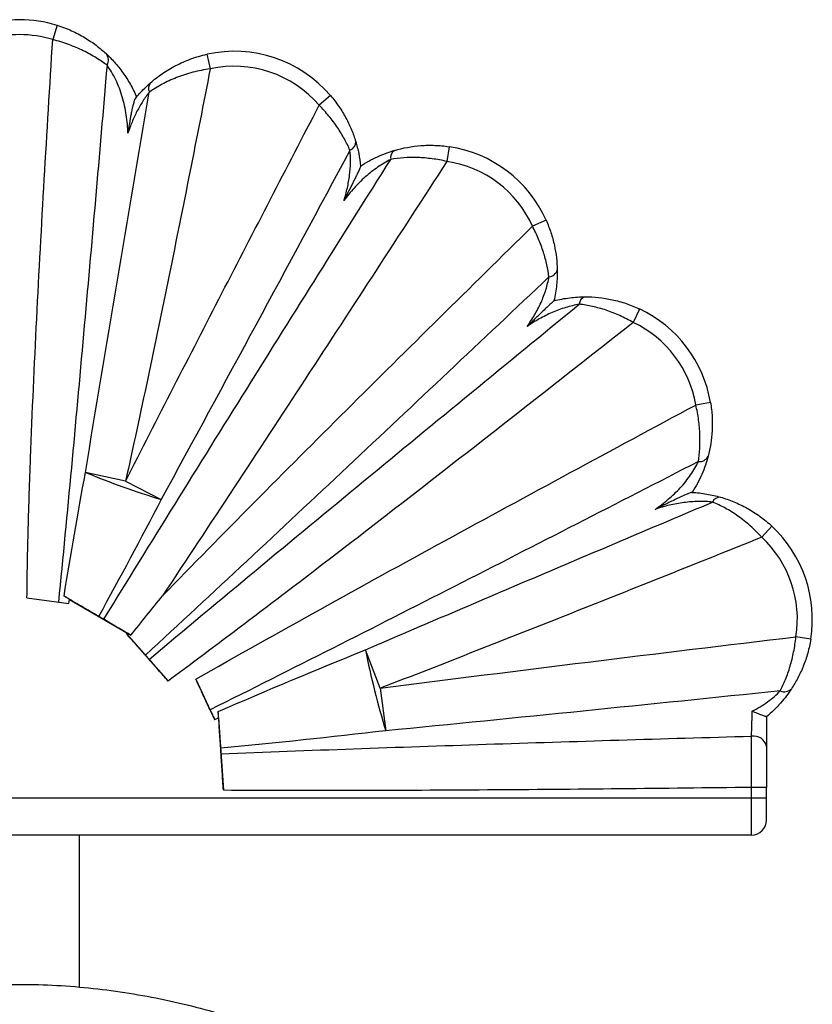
# Model space of a CAD drawing. Header units: millimetres. Extents: x -131 to 81, y -73 to 156.
# Tile 3 of 3: x -25 to 81, y 24 to 156. Entities that reach past the tile are written whole.
import ezdxf

# ---------------------------------------------------------------- set-up
doc = ezdxf.new("R2010")
doc.units = ezdxf.units.MM

msp = doc.modelspace()

# ---------------------------------------------------------------- linework, layer by layer
at = {"color": 7, "linetype": 'Continuous', "lineweight": 25}
for p, q in [((-19.67, 155.31), (-20.26, 153.4)), ((0.39, 151.43), (0.82, 149.48)), ((16.92, 145.9), (15.41, 144.6)), ((32.81, 139.06), (32.51, 137.08)), ((45.79, 129.22), (43.97, 128.4)), ((58.32, 117.32), (57.46, 115.52)), ((67.81, 104.81), (65.84, 104.47)), ((-10.52, 94.26), (-15.88, 95.45)), ((-10.52, 94.26), (-5.74, 91.82)), ((76.03, 88.23), (74.67, 86.76)), ((-23.71, 78.63), (-18.1, 77.91)), ((-18.1, 77.91), (-18.01, 78.43)), ((-18.01, 78.43), (-10.33, 73.96)), ((-10.41, 73.87), (-10.33, 73.96)), ((-10.41, 73.87), (-4.82, 67.51)), ((81.22, 73.12), (79.25, 73.43)), ((23.6, 66.54), (21.61, 71.69)), ((-1.11, 67.75), (1.41, 62.35)), ((23.6, 66.54), (24.34, 60.85)), ((1.94, 62.57), (2.59, 52.88)), ((75.31, 62.73), (75.31, 58.76)), ((75.31, 53.27), (73.31, 53.27)), ((73.31, 46.89), (73.31, 53.27)), ((75.31, 48.89), (75.31, 53.27)), ((-124.69, 51.89), (75.31, 51.89)), ((73.31, 46.89), (-119.69, 46.89)), ((-16.69, 26.52), (-16.69, 46.89))]:
    msp.add_line(p, q, dxfattribs=at)
at = {"color": 7, "linetype": 'Continuous', "lineweight": 25, "flags": 128}
for points in [[(1.94, 62.57), (1.95, 62.56), (1.95, 62.59), (1.95, 62.65), (1.94, 62.75), (1.93, 62.88), (1.92, 63.05), (1.91, 63.23), (1.9, 63.43)], [(1.41, 62.35), (1.52, 62.4), (1.94, 62.57)]]:
    msp.add_lwpolyline(points, dxfattribs=at)
at = {"color": 7, "linetype": 'Continuous', "lineweight": 25}
for centre, radius, start, end in [((-24.68, 139.06), 17, 72.8519, 107.1596), ((-24.68, 139.06), 15, 72.8519, 107.1596), ((4.03, 134.83), 17, 40.6606, 102.3524), ((-14.18, 150.66), 1.37, 329.8567, 39.7151), ((4.03, 134.83), 15, 40.6606, 102.3524), ((-6.33, 146.89), 1.11, 140.4738, 207.1613), ((19.09, 139.7), 1.21, 291.1965, 2.0097), ((26.12, 137.58), 1.15, 121.826, 191.7618), ((30.29, 122.25), 17, 24.2092, 81.4565), ((30.29, 122.25), 15, 24.2092, 81.4565), ((46.07, 122.87), 1.25, 274.9285, 346.3573), ((51.34, 117.89), 1.12, 107.0102, 176.3128), ((51.05, 101.96), 17, 9.6658, 64.6855), ((51.05, 101.96), 15, 9.6658, 64.6855), ((66.35, 98.16), 1.26, 262.8234, 333.7032), ((26.96, 199.2), 112.25, 247.5637, 253.0629), ((69.09, 91.03), 1.1, 87.2369, 156.1019), ((64.44, 75.8), 17, 350.9325, 46.995), ((64.44, 75.8), 15, 350.9325, 46.995), ((-26.12, 65.92), 14.91, 57.0145, 60.3728), ((130.16, 93.28), 110.68, 191.251, 197.0375), ((77.7, 67.38), 1.31, 244.8256, 316.2753), ((73.57, 58.37), 1.78, 12.6057, 98.8972), ((73.31, 48.89), 2, 270, 0)]:
    msp.add_arc(centre, radius, start, end, dxfattribs=at)
for points, knots in [([(-19.67, 155.31), (-19.34, 155.21), (-19.02, 155.09), (-18.37, 154.85), (-18.06, 154.72), (-17.14, 154.31), (-16.55, 154.01), (-15.72, 153.51), (-15.45, 153.34), (-14.93, 152.99), (-14.68, 152.81), (-13.97, 152.27), (-13.53, 151.9), (-13.13, 151.53)], [0, 0, 0, 0, 0.125, 0.125, 0.25, 0.25, 0.5, 0.5, 0.625, 0.625, 0.75, 0.75, 1, 1, 1, 1]), ([(-23.71, 78.63), (-23.68, 81.75), (-23.62, 84.87), (-23.46, 91.1), (-23.35, 94.22), (-23, 103.57), (-22.72, 109.8), (-22.09, 122.26), (-21.75, 128.49), (-21.03, 140.94), (-20.65, 147.17), (-20.26, 153.4)], [0, 0, 0, 0, 0.125, 0.125, 0.25, 0.25, 0.5, 0.5, 0.75, 0.75, 1, 1, 1, 1]), ([(-12.99, 149.97), (-13.43, 150.3), (-13.92, 150.63), (-14.71, 151.11), (-14.99, 151.27), (-15.56, 151.59), (-15.86, 151.75), (-16.79, 152.2), (-17.44, 152.48), (-18.47, 152.86), (-18.82, 152.98), (-19.54, 153.2), (-19.9, 153.3), (-20.26, 153.4)], [0, 0, 0, 0, 0.25, 0.25, 0.375, 0.375, 0.5, 0.5, 0.75, 0.75, 0.875, 0.875, 1, 1, 1, 1]), ([(-13.13, 151.53), (-12.76, 151.19), (-12.37, 150.8), (-11.8, 150.15), (-11.6, 149.92), (-11.23, 149.45), (-11.04, 149.21), (-10.51, 148.47), (-10.17, 147.94), (-9.56, 146.85), (-9.28, 146.28), (-9.04, 145.7)], [0, 0, 0, 0, 0.25, 0.25, 0.375, 0.375, 0.5, 0.5, 0.75, 0.75, 1, 1, 1, 1]), ([(-7.19, 147.6), (-6.7, 148.03), (-6.17, 148.45), (-5.04, 149.22), (-4.44, 149.59), (-3.47, 150.08), (-3.14, 150.24), (-2.47, 150.54), (-2.12, 150.68), (-1.08, 151.06), (-0.36, 151.27), (0.39, 151.43)], [0, 0, 0, 0, 0.25, 0.25, 0.5, 0.5, 0.625, 0.625, 0.75, 0.75, 1, 1, 1, 1]), ([(-12.99, 149.97), (-14.02, 137.98), (-15.06, 125.99), (-16.67, 108.02), (-17.21, 102.03), (-18.33, 90.06), (-18.9, 84.07), (-19.5, 78.09)], [0, 0, 0, 0, 0.5, 0.5, 0.75, 0.75, 1, 1, 1, 1]), ([(-10.2, 140.86), (-10.22, 141.68), (-10.29, 142.5), (-10.53, 144.13), (-10.71, 144.93), (-11.06, 146.12), (-11.19, 146.51), (-11.48, 147.28), (-11.65, 147.66), (-12, 148.38), (-12.19, 148.74), (-12.59, 149.39), (-12.79, 149.7), (-12.99, 149.97)], [0, 0, 0, 0, 0.25, 0.25, 0.5, 0.5, 0.625, 0.625, 0.75, 0.75, 0.875, 0.875, 1, 1, 1, 1]), ([(0.82, 149.48), (-0.98, 140.26), (-2.8, 131.04), (-5.62, 117.23), (-6.57, 112.63), (-8.51, 103.43), (-9.5, 98.84), (-10.52, 94.26)], [0, 0, 0, 0, 0.5, 0.5, 0.75, 0.75, 1, 1, 1, 1]), ([(0.82, 149.48), (0.02, 149.37), (-0.75, 149.21), (-1.88, 148.92), (-2.25, 148.81), (-2.98, 148.58), (-3.33, 148.45), (-4.37, 148.04), (-5.02, 147.74), (-6.23, 147.1), (-6.8, 146.74), (-7.33, 146.38)], [0, 0, 0, 0, 0.25, 0.25, 0.375, 0.375, 0.5, 0.5, 0.75, 0.75, 1, 1, 1, 1]), ([(-15.88, 95.45), (-14.49, 103.94), (-13.08, 112.43), (-10.22, 129.41), (-8.78, 137.89), (-7.33, 146.38)], [0, 0, 0, 0, 0.5, 0.5, 1, 1, 1, 1]), ([(-7.33, 146.38), (-7.62, 146), (-7.92, 145.59), (-8.33, 144.94), (-8.47, 144.72), (-8.73, 144.26), (-8.86, 144.03), (-9.22, 143.33), (-9.44, 142.85), (-9.85, 141.86), (-10.03, 141.36), (-10.2, 140.86)], [0, 0, 0, 0, 0.25, 0.25, 0.375, 0.375, 0.5, 0.5, 0.75, 0.75, 1, 1, 1, 1]), ([(-9.15, 145.56), (-8.84, 145.95), (-8.51, 146.31), (-7.86, 146.99), (-7.52, 147.3), (-7.19, 147.6)], [0, 0, 0, 0, 0.5, 0.5, 1, 1, 1, 1]), ([(-9.15, 145.56), (-9.18, 145.52), (-9.22, 145.47), (-9.28, 145.34), (-9.31, 145.27), (-9.4, 145.03), (-9.45, 144.85), (-9.56, 144.46), (-9.61, 144.26), (-9.7, 143.85), (-9.74, 143.64), (-9.86, 143.01), (-9.93, 142.58), (-10.07, 141.72), (-10.14, 141.29), (-10.2, 140.86)], [0, 0, 0, 0, 0.0625, 0.0625, 0.125, 0.125, 0.25, 0.25, 0.375, 0.375, 0.5, 0.5, 0.75, 0.75, 1, 1, 1, 1]), ([(16.92, 145.9), (17.33, 145.43), (17.7, 144.94), (18.22, 144.19), (18.39, 143.94), (18.7, 143.42), (18.85, 143.16), (19.27, 142.37), (19.52, 141.85), (19.96, 140.8), (20.14, 140.27), (20.3, 139.74)], [0, 0, 0, 0, 0.25, 0.25, 0.375, 0.375, 0.5, 0.5, 0.75, 0.75, 1, 1, 1, 1]), ([(-10.52, 94.26), (-6.24, 102.67), (-1.93, 111.06), (6.72, 127.84), (11.06, 136.22), (15.41, 144.6)], [0, 0, 0, 0, 0.5, 0.5, 1, 1, 1, 1]), ([(19.53, 138.57), (19.31, 139.08), (19.07, 139.59), (18.51, 140.61), (18.2, 141.12), (17.68, 141.89), (17.5, 142.15), (17.12, 142.66), (16.92, 142.91), (16.31, 143.65), (15.87, 144.13), (15.41, 144.6)], [0, 0, 0, 0, 0.25, 0.25, 0.5, 0.5, 0.625, 0.625, 0.75, 0.75, 1, 1, 1, 1]), ([(18.73, 131.86), (18.9, 132.41), (19.06, 132.97), (19.31, 134.09), (19.41, 134.66), (19.55, 135.8), (19.59, 136.37), (19.61, 137.5), (19.58, 138.05), (19.53, 138.57)], [0, 0, 0, 0, 0.25, 0.25, 0.5, 0.5, 0.75, 0.75, 1, 1, 1, 1]), ([(20.3, 139.74), (20.46, 139.24), (20.59, 138.7), (20.81, 137.6), (20.89, 137.04), (20.95, 136.45)], [0, 0, 0, 0, 0.5, 0.5, 1, 1, 1, 1]), ([(20.95, 136.46), (21.31, 136.7), (21.68, 136.92), (22.44, 137.34), (22.83, 137.53), (23.98, 138.06), (24.75, 138.34), (25.51, 138.57)], [0, 0, 0, 0, 0.25, 0.25, 0.5, 0.5, 1, 1, 1, 1]), ([(25.51, 138.57), (26.62, 138.89), (27.79, 139.11), (29.33, 139.23), (29.64, 139.24), (30.27, 139.25), (30.59, 139.25), (31.54, 139.22), (32.17, 139.16), (32.81, 139.06)], [0, 0, 0, 0, 0.5, 0.5, 0.625, 0.625, 0.75, 0.75, 1, 1, 1, 1]), ([(-13.42, 75.78), (-7.08, 86.08), (-0.7, 96.35), (12.12, 116.87), (18.55, 127.11), (24.99, 137.35)], [0, 0, 0, 0, 0.5, 0.5, 1, 1, 1, 1]), ([(24.99, 137.35), (24.4, 137.05), (23.81, 136.7), (22.95, 136.11), (22.66, 135.9), (22.11, 135.46), (21.84, 135.24), (21.05, 134.53), (20.55, 134.04), (19.6, 132.98), (19.15, 132.43), (18.73, 131.86)], [0, 0, 0, 0, 0.25, 0.25, 0.375, 0.375, 0.5, 0.5, 0.75, 0.75, 1, 1, 1, 1]), ([(32.51, 137.08), (31.86, 137.24), (31.2, 137.35), (30.22, 137.48), (29.9, 137.52), (29.24, 137.57), (28.92, 137.59), (27.96, 137.62), (27.34, 137.61), (26.14, 137.52), (25.55, 137.45), (24.99, 137.35)], [0, 0, 0, 0, 0.25, 0.25, 0.375, 0.375, 0.5, 0.5, 0.75, 0.75, 1, 1, 1, 1]), ([(32.51, 137.08), (26.2, 127.36), (19.88, 117.64), (7.2, 98.24), (0.83, 88.55), (-5.58, 78.9)], [0, 0, 0, 0, 0.5, 0.5, 1, 1, 1, 1]), ([(20.95, 136.45), (20.95, 136.43), (20.92, 136.32), (20.79, 136.03), (20.71, 135.85), (20.53, 135.46), (20.43, 135.26), (20.23, 134.84), (20.13, 134.63), (19.81, 134), (19.6, 133.57), (19.17, 132.72), (18.95, 132.29), (18.73, 131.86)], [0, 0, 0, 0, 0.125, 0.125, 0.25, 0.25, 0.375, 0.375, 0.5, 0.5, 0.75, 0.75, 1, 1, 1, 1]), ([(45.79, 129.22), (46.04, 128.67), (46.25, 128.12), (46.53, 127.27), (46.61, 126.99), (46.77, 126.42), (46.84, 126.14), (47.02, 125.29), (47.11, 124.74), (47.24, 123.65), (47.27, 123.11), (47.28, 122.57)], [0, 0, 0, 0, 0.25, 0.25, 0.375, 0.375, 0.5, 0.5, 0.75, 0.75, 1, 1, 1, 1]), ([(-5.58, 78.9), (-1.52, 83.09), (2.58, 87.25), (10.8, 95.54), (14.92, 99.67), (27.33, 112.02), (35.64, 120.22), (43.97, 128.4)], [0, 0, 0, 0, 0.25, 0.25, 0.5, 0.5, 1, 1, 1, 1]), ([(46.18, 121.63), (46.11, 122.16), (46.01, 122.7), (45.77, 123.8), (45.62, 124.37), (45.34, 125.23), (45.24, 125.52), (45.02, 126.11), (44.91, 126.4), (44.54, 127.26), (44.27, 127.83), (43.97, 128.4)], [0, 0, 0, 0, 0.25, 0.25, 0.5, 0.5, 0.625, 0.625, 0.75, 0.75, 1, 1, 1, 1]), ([(46.18, 121.63), (37.21, 113.14), (28.23, 104.67), (14.73, 92), (10.23, 87.78), (1.2, 79.37), (-3.32, 75.17), (-7.86, 70.98)], [0, 0, 0, 0, 0.5, 0.5, 0.75, 0.75, 1, 1, 1, 1]), ([(43.24, 114.98), (43.6, 115.48), (43.94, 116), (44.57, 117.07), (44.86, 117.62), (45.24, 118.47), (45.35, 118.75), (45.57, 119.33), (45.67, 119.62), (45.95, 120.49), (46.08, 121.07), (46.18, 121.63)], [0, 0, 0, 0, 0.25, 0.25, 0.5, 0.5, 0.625, 0.625, 0.75, 0.75, 1, 1, 1, 1]), ([(47.28, 122.57), (47.29, 121.93), (47.27, 121.25), (47.17, 120.2), (47.12, 119.85), (47, 119.14), (46.93, 118.78), (46.85, 118.43)], [0, 0, 0, 0, 0.5, 0.5, 0.75, 0.75, 1, 1, 1, 1]), ([(46.85, 118.43), (47.55, 118.61), (48.26, 118.74), (49.66, 118.91), (50.35, 118.95), (51.02, 118.96)], [0, 0, 0, 0, 0.5, 0.5, 1, 1, 1, 1]), ([(51.02, 118.96), (52.21, 118.96), (53.42, 118.84), (54.96, 118.5), (55.28, 118.43), (55.9, 118.25), (56.2, 118.16), (57.12, 117.85), (57.72, 117.6), (58.32, 117.32)], [0, 0, 0, 0, 0.5, 0.5, 0.625, 0.625, 0.75, 0.75, 1, 1, 1, 1]), ([(-7.36, 70.41), (-2.59, 74.41), (2.19, 78.4), (11.77, 86.35), (16.56, 90.31), (30.97, 102.19), (40.59, 110.08), (50.23, 117.96)], [0, 0, 0, 0, 0.25, 0.25, 0.5, 0.5, 1, 1, 1, 1]), ([(46.85, 118.43), (46.83, 118.42), (46.75, 118.36), (46.53, 118.15), (46.39, 118.02), (46.09, 117.73), (45.93, 117.58), (45.6, 117.26), (45.44, 117.1), (44.93, 116.62), (44.6, 116.29), (43.92, 115.64), (43.58, 115.31), (43.24, 114.98)], [0, 0, 0, 0, 0.125, 0.125, 0.25, 0.25, 0.375, 0.375, 0.5, 0.5, 0.75, 0.75, 1, 1, 1, 1]), ([(50.23, 117.96), (49.63, 117.85), (49.03, 117.71), (47.81, 117.33), (47.2, 117.11), (46.02, 116.6), (45.45, 116.31), (44.32, 115.68), (43.77, 115.34), (43.24, 114.98)], [0, 0, 0, 0, 0.25, 0.25, 0.5, 0.5, 0.75, 0.75, 1, 1, 1, 1]), ([(57.46, 115.52), (56.87, 115.86), (56.27, 116.16), (55.37, 116.58), (55.06, 116.71), (54.45, 116.95), (54.14, 117.06), (53.22, 117.37), (52.61, 117.53), (51.41, 117.8), (50.82, 117.9), (50.23, 117.96)], [0, 0, 0, 0, 0.25, 0.25, 0.375, 0.375, 0.5, 0.5, 0.75, 0.75, 1, 1, 1, 1]), ([(57.46, 115.52), (47.17, 107.41), (36.85, 99.33), (21.31, 87.29), (16.12, 83.29), (8.3, 77.33), (5.69, 75.35), (0.45, 71.41), (-2.18, 69.45), (-4.82, 67.51)], [0, 0, 0, 0, 0.5, 0.5, 0.75, 0.75, 0.875, 0.875, 1, 1, 1, 1]), ([(-1.11, 67.75), (4.41, 70.91), (9.97, 74.01), (21.09, 80.19), (26.67, 83.25), (43.43, 92.4), (54.63, 98.45), (65.84, 104.47)], [0, 0, 0, 0, 0.25, 0.25, 0.5, 0.5, 1, 1, 1, 1]), ([(66.2, 96.91), (66.28, 97.46), (66.34, 98.03), (66.4, 99.22), (66.41, 99.84), (66.37, 100.81), (66.35, 101.14), (66.29, 101.8), (66.26, 102.13), (66.12, 103.13), (66, 103.8), (65.84, 104.47)], [0, 0, 0, 0, 0.25, 0.25, 0.5, 0.5, 0.625, 0.625, 0.75, 0.75, 1, 1, 1, 1]), ([(67.81, 104.81), (67.92, 104.17), (67.99, 103.54), (68.04, 102.6), (68.05, 102.28), (68.05, 101.66), (68.04, 101.35), (67.99, 100.43), (67.93, 99.84), (67.74, 98.69), (67.62, 98.13), (67.48, 97.6)], [0, 0, 0, 0, 0.25, 0.25, 0.375, 0.375, 0.5, 0.5, 0.75, 0.75, 1, 1, 1, 1]), ([(67.48, 97.6), (67.28, 96.83), (67, 96.01), (66.28, 94.36), (65.86, 93.55), (65.35, 92.77)], [0, 0, 0, 0, 0.5, 0.5, 1, 1, 1, 1]), ([(66.2, 96.91), (55.32, 91.32), (44.44, 85.74), (22.66, 74.64), (11.75, 69.11), (0.81, 63.66)], [0, 0, 0, 0, 0.5, 0.5, 1, 1, 1, 1]), ([(60.39, 90.5), (61.01, 90.92), (61.6, 91.36), (62.44, 92.08), (62.72, 92.33), (63.25, 92.84), (63.51, 93.11), (64.26, 93.92), (64.73, 94.5), (65.35, 95.4), (65.54, 95.71), (65.89, 96.31), (66.05, 96.61), (66.2, 96.91)], [0, 0, 0, 0, 0.25, 0.25, 0.375, 0.375, 0.5, 0.5, 0.75, 0.75, 0.875, 0.875, 1, 1, 1, 1]), ([(65.32, 92.77), (65.3, 92.77), (65.26, 92.76), (65.13, 92.73), (65.06, 92.7), (64.89, 92.63), (64.79, 92.59), (64.6, 92.51), (64.5, 92.47), (64.18, 92.33), (63.97, 92.23), (63.53, 92.03), (63.31, 91.92), (62.64, 91.6), (62.19, 91.39), (61.52, 91.06), (61.29, 90.95), (60.84, 90.72), (60.62, 90.61), (60.39, 90.5)], [0, 0, 0, 0, 0.0625, 0.0625, 0.125, 0.125, 0.1875, 0.1875, 0.25, 0.25, 0.375, 0.375, 0.5, 0.5, 0.75, 0.75, 0.875, 0.875, 1, 1, 1, 1]), ([(65.32, 92.77), (66, 92.74), (66.66, 92.66), (67.94, 92.44), (68.56, 92.3), (69.15, 92.13)], [0, 0, 0, 0, 0.5, 0.5, 1, 1, 1, 1]), ([(21.61, 71.69), (29.34, 75.01), (37.08, 78.32), (52.58, 84.91), (60.33, 88.2), (68.09, 91.47)], [0, 0, 0, 0, 0.5, 0.5, 1, 1, 1, 1]), ([(68.09, 91.47), (67.48, 91.54), (66.84, 91.56), (65.87, 91.55), (65.54, 91.53), (64.89, 91.48), (64.56, 91.45), (63.59, 91.32), (62.94, 91.2), (61.66, 90.9), (61.02, 90.71), (60.39, 90.5)], [0, 0, 0, 0, 0.25, 0.25, 0.375, 0.375, 0.5, 0.5, 0.75, 0.75, 1, 1, 1, 1]), ([(74.67, 86.76), (74.17, 87.31), (73.66, 87.81), (72.86, 88.52), (72.59, 88.74), (72.04, 89.18), (71.76, 89.39), (70.92, 89.99), (70.36, 90.34), (69.22, 90.97), (68.65, 91.24), (68.09, 91.47)], [0, 0, 0, 0, 0.25, 0.25, 0.375, 0.375, 0.5, 0.5, 0.75, 0.75, 1, 1, 1, 1]), ([(69.15, 92.13), (69.75, 91.96), (70.35, 91.75), (71.53, 91.26), (72.12, 90.98), (73, 90.49), (73.29, 90.31), (73.87, 89.95), (74.15, 89.75), (74.98, 89.15), (75.52, 88.71), (76.03, 88.23)], [0, 0, 0, 0, 0.25, 0.25, 0.5, 0.5, 0.625, 0.625, 0.75, 0.75, 1, 1, 1, 1]), ([(74.67, 86.76), (66.17, 83.35), (57.67, 79.95), (40.65, 73.2), (32.13, 69.85), (23.6, 66.54)], [0, 0, 0, 0, 0.5, 0.5, 1, 1, 1, 1]), ([(-14.11, 76.18), (-14.86, 76.61), (-15.63, 77.06), (-16.81, 77.74), (-17.21, 77.97), (-17.99, 78.43), (-18.37, 78.66), (-18.75, 78.88)], [0, 0, 0, 0, 0.5, 0.5, 0.75, 0.75, 1, 1, 1, 1]), ([(-13.42, 75.78), (-13.52, 75.84), (-13.64, 75.91), (-13.87, 76.04), (-13.99, 76.11), (-14.11, 76.18)], [0, 0, 0, 0, 0.5, 0.5, 1, 1, 1, 1]), ([(-9.8, 73.65), (-10.43, 74.02), (-11.05, 74.38), (-11.97, 74.92), (-12.27, 75.09), (-12.86, 75.44), (-13.14, 75.61), (-13.42, 75.78)], [0, 0, 0, 0, 0.5, 0.5, 0.75, 0.75, 1, 1, 1, 1]), ([(-7.86, 70.98), (-8.27, 71.44), (-8.69, 71.91), (-9.32, 72.64), (-9.54, 72.88), (-9.97, 73.37), (-10.19, 73.62), (-10.41, 73.87)], [0, 0, 0, 0, 0.5, 0.5, 0.75, 0.75, 1, 1, 1, 1]), ([(23.6, 66.54), (32.87, 67.75), (42.14, 68.91), (60.69, 71.2), (69.97, 72.32), (79.25, 73.43)], [0, 0, 0, 0, 0.5, 0.5, 1, 1, 1, 1]), ([(77.15, 66.19), (77.39, 66.67), (77.63, 67.19), (77.96, 68.01), (78.07, 68.29), (78.27, 68.88), (78.37, 69.18), (78.65, 70.1), (78.81, 70.74), (79.07, 72.06), (79.18, 72.74), (79.25, 73.43)], [0, 0, 0, 0, 0.25, 0.25, 0.375, 0.375, 0.5, 0.5, 0.75, 0.75, 1, 1, 1, 1]), ([(81.22, 73.12), (81.12, 72.48), (80.99, 71.86), (80.65, 70.65), (80.46, 70.07), (80.12, 69.23), (80, 68.95), (79.75, 68.42), (79.63, 68.16), (79.23, 67.4), (78.95, 66.92), (78.65, 66.47)], [0, 0, 0, 0, 0.25, 0.25, 0.5, 0.5, 0.625, 0.625, 0.75, 0.75, 1, 1, 1, 1]), ([(-7.36, 70.41), (-7.43, 70.5), (-7.52, 70.6), (-7.69, 70.8), (-7.78, 70.89), (-7.86, 70.98)], [0, 0, 0, 0, 0.5, 0.5, 1, 1, 1, 1]), ([(-4.82, 67.51), (-5.25, 68.01), (-5.69, 68.5), (-6.32, 69.23), (-6.53, 69.47), (-6.95, 69.94), (-7.15, 70.18), (-7.36, 70.41)], [0, 0, 0, 0, 0.5, 0.5, 0.75, 0.75, 1, 1, 1, 1]), ([(0.81, 63.66), (0.51, 64.29), (0.2, 64.95), (-0.44, 66.32), (-0.78, 67.03), (-1.11, 67.75)], [0, 0, 0, 0, 0.5, 0.5, 1, 1, 1, 1]), ([(77.15, 66.19), (68.35, 65.28), (59.55, 64.38), (41.94, 62.59), (33.14, 61.71), (24.34, 60.85)], [0, 0, 0, 0, 0.5, 0.5, 1, 1, 1, 1]), ([(73.4, 63.47), (74.12, 63.83), (74.8, 64.25), (75.76, 64.95), (76.07, 65.19), (76.64, 65.69), (76.91, 65.94), (77.15, 66.19)], [0, 0, 0, 0, 0.5, 0.5, 0.75, 0.75, 1, 1, 1, 1]), ([(78.65, 66.47), (78.24, 65.85), (77.76, 65.2), (76.62, 63.91), (75.99, 63.3), (75.31, 62.73)], [0, 0, 0, 0, 0.5, 0.5, 1, 1, 1, 1]), ([(0.81, 63.66), (0.82, 63.65), (0.87, 63.53), (0.99, 63.29), (1.15, 62.93), (1.3, 62.62), (1.39, 62.41), (1.42, 62.33), (1.42, 62.34), (1.42, 62.34)], [0, 0, 0, 0, 0.016988, 0.209711, 0.402433, 0.595156, 0.787879, 0.980602, 1, 1, 1, 1]), ([(2.23, 58.53), (2.17, 59.33), (2.12, 60.14), (2.03, 61.38), (2.01, 61.8), (1.95, 62.62), (1.93, 63.03), (1.9, 63.43)], [0, 0, 0, 0, 0.5, 0.5, 0.75, 0.75, 1, 1, 1, 1]), ([(73.3, 60.13), (73.3, 60.35), (73.31, 60.59), (73.33, 61.11), (73.33, 61.39), (73.35, 61.96), (73.36, 62.26), (73.38, 62.86), (73.39, 63.16), (73.4, 63.47)], [0, 0, 0, 0, 0.25, 0.25, 0.5, 0.5, 0.75, 0.75, 1, 1, 1, 1]), ([(75.31, 62.73), (75.31, 62.72), (75.29, 62.72), (75.23, 62.74), (75.18, 62.75), (75.02, 62.8), (74.87, 62.86), (74.51, 62.99), (74.3, 63.08), (73.87, 63.26), (73.63, 63.36), (73.4, 63.47)], [0, 0, 0, 0, 0.125, 0.125, 0.25, 0.25, 0.5, 0.5, 0.75, 0.75, 1, 1, 1, 1]), ([(2.27, 57.77), (14.11, 58.24), (25.94, 58.66), (49.62, 59.43), (61.46, 59.79), (73.3, 60.13)], [0, 0, 0, 0, 0.5, 0.5, 1, 1, 1, 1]), ([(73.31, 53.27), (73.31, 53.9), (73.31, 55.16), (73.31, 56.36), (73.3, 57.55), (73.3, 58.11), (73.3, 58.9), (73.3, 59.16), (73.3, 59.66), (73.3, 59.9), (73.3, 60.13)], [0, 0, 0, 0, 0.25, 0.5, 0.5, 0.75, 0.75, 0.875, 0.875, 1, 1, 1, 1]), ([(2.27, 57.77), (2.27, 57.88), (2.26, 58.01), (2.24, 58.27), (2.23, 58.4), (2.23, 58.53)], [0, 0, 0, 0, 0.5, 0.5, 1, 1, 1, 1]), ([(75.31, 58.76), (75.31, 58.39), (75.31, 57.99), (75.31, 57.14), (75.31, 56.69), (75.31, 55.74), (75.31, 54.78), (75.31, 53.78), (75.31, 53.27)], [0, 0, 0, 0, 0.25, 0.25, 0.5, 0.5, 0.75, 1, 1, 1, 1]), ([(2.59, 52.88), (2.53, 53.74), (2.48, 54.58), (2.4, 55.81), (2.37, 56.22), (2.32, 57.01), (2.3, 57.4), (2.27, 57.77)], [0, 0, 0, 0, 0.5, 0.5, 0.75, 0.75, 1, 1, 1, 1]), ([(73.31, 53.27), (61.53, 53.12), (49.74, 53), (32.06, 52.88), (26.16, 52.86), (14.37, 52.84), (8.48, 52.84), (2.59, 52.88)], [0, 0, 0, 0, 0.5, 0.5, 0.75, 0.75, 1, 1, 1, 1]), ([(-124.69, -73.11), (-124.69, -66.52), (-124.05, -60.03), (-122.13, -50.45), (-121.33, -47.27), (-119.87, -42.56), (-119.34, -41), (-118.22, -37.93), (-117.62, -36.41), (-115.71, -31.92), (-114.3, -29), (-111.18, -23.3), (-109.48, -20.53), (-107.17, -17.15), (-106.7, -16.48), (-105.74, -15.15), (-105.25, -14.49), (-103.76, -12.52), (-102.74, -11.24), (-99.59, -7.48), (-97.38, -5.09), (-92.75, -0.53), (-90.34, 1.65), (-86.55, 4.74), (-85.26, 5.75), (-82.63, 7.7), (-81.28, 8.65), (-77.2, 11.4), (-74.41, 13.09), (-68.7, 16.19), (-65.78, 17.61), (-59.81, 20.17), (-56.76, 21.31), (-52.86, 22.55), (-52.07, 22.79), (-50.5, 23.25), (-49.7, 23.47), (-47.32, 24.1), (-45.72, 24.49), (-40.92, 25.5), (-37.7, 26.02), (-31.21, 26.72), (-27.93, 26.89), (-21.35, 26.89), (-18.08, 26.71), (-11.62, 26.01), (-8.42, 25.5), (-2.07, 24.15), (1.08, 23.32), (4.97, 22.08), (5.75, 21.82), (7.3, 21.28), (8.08, 21.01), (10.39, 20.15), (11.91, 19.54), (16.41, 17.61), (19.34, 16.19), (25.04, 13.08), (27.82, 11.4), (31.88, 8.67), (33.22, 7.73), (35.85, 5.78), (37.15, 4.76), (40.96, 1.65), (43.39, -0.53), (48.01, -5.09), (50.21, -7.47), (54.38, -12.45), (56.35, -15.04), (58.66, -18.41), (59.11, -19.09), (60.01, -20.47), (60.45, -21.17), (61.74, -23.26), (62.56, -24.68), (64.91, -28.97), (66.33, -31.89), (68.86, -37.86), (69.98, -40.9), (71.43, -45.56), (71.87, -47.12), (72.68, -50.29), (73.05, -51.89), (74.02, -56.73), (74.51, -59.98), (74.99, -64.89), (75.11, -66.53), (75.27, -69.82), (75.31, -71.46), (75.31, -73.11)], [0, 0, 0, 0, 0.0625, 0.0625, 0.09375, 0.09375, 0.109375, 0.109375, 0.125, 0.125, 0.15625, 0.15625, 0.1875, 0.1875, 0.195312, 0.195312, 0.203125, 0.203125, 0.21875, 0.21875, 0.25, 0.25, 0.28125, 0.28125, 0.296875, 0.296875, 0.3125, 0.3125, 0.34375, 0.34375, 0.375, 0.375, 0.40625, 0.40625, 0.414062, 0.414062, 0.421875, 0.421875, 0.4375, 0.4375, 0.46875, 0.46875, 0.5, 0.5, 0.53125, 0.53125, 0.5625, 0.5625, 0.59375, 0.59375, 0.601562, 0.601562, 0.609375, 0.609375, 0.625, 0.625, 0.65625, 0.65625, 0.6875, 0.6875, 0.703125, 0.703125, 0.71875, 0.71875, 0.75, 0.75, 0.78125, 0.78125, 0.8125, 0.8125, 0.820312, 0.820312, 0.828125, 0.828125, 0.84375, 0.84375, 0.875, 0.875, 0.90625, 0.90625, 0.921875, 0.921875, 0.9375, 0.9375, 0.96875, 0.96875, 0.984375, 0.984375, 1, 1, 1, 1])]:
    msp.add_open_spline(points, degree=3, knots=knots, dxfattribs=at)
for points in [[(19.53, 138.57), (11.14, 122.97), (2.74, 107.38), (-5.74, 91.82)], [(-18.75, 78.88), (-17.85, 84.41), (-16.89, 89.93), (-15.88, 95.45)], [(-5.74, 91.82), (-8.47, 86.57), (-11.25, 81.35), (-14.11, 76.18)], [(-9.8, 73.65), (-8.4, 75.4), (-6.99, 77.15), (-5.58, 78.9)], [(-10.33, 73.96), (-10.15, 73.85), (-9.98, 73.75), (-9.8, 73.65)], [(1.9, 63.43), (8.43, 66.26), (15, 69.01), (21.61, 71.69)], [(24.34, 60.85), (16.97, 59.99), (9.6, 59.2), (2.23, 58.53)]]:
    msp.add_open_spline(points, degree=3, dxfattribs=at)

doc.saveas('drawing.dxf')
